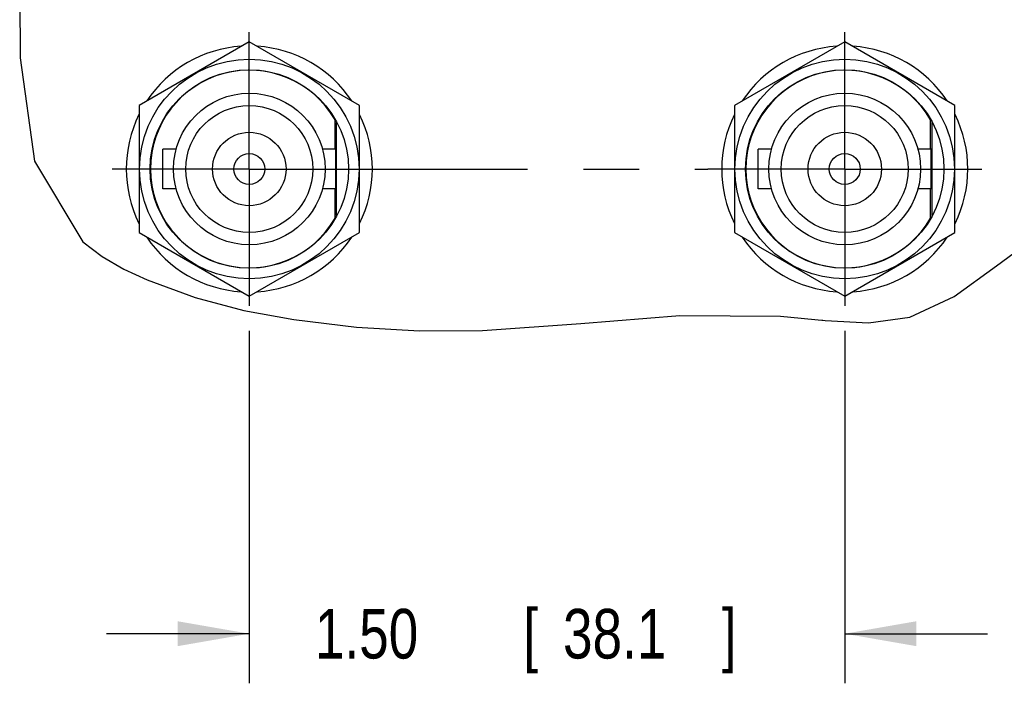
# Model space of a CAD drawing. Header units: inches. Extents: x 0 to 34, y 0 to 22.
# Tile 46 of 82: x 25.9 to 28.4, y 4.1 to 5.8. Entities that reach past the tile are written whole.
import ezdxf

# ---------------------------------------------------------------- set-up
doc = ezdxf.new("R2010")
doc.units = ezdxf.units.IN
doc.header["$LTSCALE"] = 1.87
doc.header["$MEASUREMENT"] = 0
doc.linetypes.add('CENTER', pattern=[0.6, 0.375, -0.075, 0.075, -0.075])
doc.layers.get('0').update_dxf_attribs({"linetype": 'CONTINUOUS'})
doc.layers.add('DEFAULT_1', color=7, linetype='CENTER')
doc.layers.add('DIMENSIONS', color=7, linetype='CONTINUOUS')
doc.styles.get("Standard").update_dxf_attribs({"font": 'txt', "width": 0.8})
doc.dimstyles.new('DIMSTYLE_5', dxfattribs={"dimtxt": 0.125, "dimasz": 0.18, "dimexe": 0.18, "dimexo": 0.0625, "dimgap": 0.09, "dimtad": 0, "dimtih": 1, "dimtoh": 1, "dimzin": 4, "dimdsep": 46, "dimtxsty": 'STANDARD', "dimblk": '_FILLED', "dimblk1": '_FILLED', "dimblk2": '_FILLED', "dimcen": 0.09, "dimadec": 0, "dimazin": 0, "dimtp": 0.01, "dimtm": 0.01, "dimtfac": 1, "dimtofl": 0, "dimtmove": 0, "dimatfit": 3, "dimldrblk": '_FILLED', "dimfxl": 1, "dimtolj": 1, "dimtzin": 4, "dimarcsym": 0})

# ---------------------------------------------------------------- blocks, each defined once
blk = doc.blocks.new('_FILLED')
at = {"color": 0, "linetype": 'BYBLOCK'}
blk.add_solid([(0, 0), (-1, 0.174), (-1, -0.174)], dxfattribs=at)
blk = doc.blocks.new('*D30')
at = {"layer": 'DIMENSIONS', "color": 2, "linetype": 'CONTINUOUS'}
for p, q in [((26.4506, 4.9939), (26.4506, 4.1054)), ((27.9506, 4.9939), (27.9506, 4.1054)), ((26.4506, 4.2304), (26.0906, 4.2304)), ((27.9506, 4.2304), (28.3106, 4.2304))]:
    blk.add_line(p, q, dxfattribs=at)
at = {"layer": 'DIMENSIONS', "color": 2, "linetype": 'CONTINUOUS', "xscale": 0.18, "yscale": 0.18, "zscale": 0.18}
blk.add_blockref('_FILLED', (26.4506, 4.2304), dxfattribs=at)
at = {"layer": 'DIMENSIONS', "color": 2, "linetype": 'CONTINUOUS', "xscale": 0.18, "yscale": 0.18, "zscale": 0.18, "rotation": 180}
blk.add_blockref('_FILLED', (27.9506, 4.2304), dxfattribs=at)
at = {"layer": 'DIMENSIONS', "color": 2, "linetype": 'CONTINUOUS', "width": 0.8}
for s, p in [('1.50', (26.616, 4.1679)), ('[', (27.141, 4.1679)), ('38.1', (27.241, 4.1679)), (']', (27.641, 4.1679))]:
    blk.add_text(s, height=0.125, dxfattribs=at).set_placement(p)

msp = doc.modelspace()

# ---------------------------------------------------------------- linework, layer by layer
at = {"color": 7, "linetype": 'CONTINUOUS'}
for p, q in [((25.8723, 5.96007), (25.87329, 5.68145)), ((26.45065, 5.72181), (26.17315, 5.5616)), ((26.72815, 5.5616), (26.45065, 5.72181)), ((27.95065, 5.72181), (27.67315, 5.5616)), ((28.22815, 5.5616), (27.95065, 5.72181)), ((25.87329, 5.68145), (25.90926, 5.42088)), ((26.17315, 5.5616), (26.17315, 5.24117)), ((26.72815, 5.24117), (26.72815, 5.5616)), ((27.67315, 5.5616), (27.67315, 5.24117)), ((28.22815, 5.24117), (28.22815, 5.5616)), ((26.66665, 5.45138), (26.66665, 5.52526)), ((28.16665, 5.45138), (28.16665, 5.52526)), ((26.23265, 5.35138), (26.23265, 5.45138)), ((26.26631, 5.45138), (26.23265, 5.45138)), ((26.66865, 5.45138), (26.63499, 5.45138)), ((26.66865, 5.35138), (26.66865, 5.45138)), ((27.73265, 5.35138), (27.73265, 5.45138)), ((27.76631, 5.45138), (27.73265, 5.45138)), ((28.16865, 5.45138), (28.13499, 5.45138)), ((28.16865, 5.35138), (28.16865, 5.45138)), ((25.90926, 5.42088), (26.03131, 5.21806)), ((26.26631, 5.35138), (26.23265, 5.35138)), ((26.66865, 5.35138), (26.63499, 5.35138)), ((26.66665, 5.27751), (26.66665, 5.35138)), ((27.76631, 5.35138), (27.73265, 5.35138)), ((28.16865, 5.35138), (28.13499, 5.35138)), ((28.16665, 5.27751), (28.16665, 5.35138)), ((26.17315, 5.24117), (26.45065, 5.08095)), ((26.45065, 5.08095), (26.72815, 5.24117)), ((27.67315, 5.24117), (27.95065, 5.08095)), ((27.95065, 5.08095), (28.22815, 5.24117)), ((28.33254, 5.15717), (28.43945, 5.23605)), ((26.03131, 5.21806), (26.08023, 5.18108)), ((26.08023, 5.18108), (26.135, 5.14932)), ((26.135, 5.14932), (26.19303, 5.12198)), ((28.22667, 5.08027), (28.33254, 5.15717)), ((26.19303, 5.12198), (26.314, 5.07741)), ((26.314, 5.07741), (26.43733, 5.04504)), ((28.11433, 5.02764), (28.22667, 5.08027)), ((26.43733, 5.04504), (26.56261, 5.02194)), ((26.56261, 5.02194), (26.72038, 5.00269)), ((27.03778, 4.99416), (27.28623, 5.01227)), ((27.28623, 5.01227), (27.5352, 5.03226)), ((27.5352, 5.03226), (27.78921, 5.03042)), ((27.78921, 5.03042), (27.90098, 5.01955)), ((27.90098, 5.01955), (28.01065, 5.01401)), ((28.01065, 5.01401), (28.11433, 5.02764)), ((26.72038, 5.00269), (26.87922, 4.99338)), ((26.87922, 4.99338), (27.03778, 4.99416))]:
    msp.add_line(p, q, dxfattribs=at)
at = {"color": 3, "linetype": 'CONTINUOUS'}
for p, q in [((26.67065, 5.28396), (26.67065, 5.5188)), ((28.17065, 5.28396), (28.17065, 5.5188))]:
    msp.add_line(p, q, dxfattribs=at)
at = {"linetype": 'CONTINUOUS'}
for p, q in [((27.89429, 5.0202), (27.89442, 5.02093)), ((27.95153, 5.01699), (27.95154, 5.01705)), ((28.08736, 5.02413), (28.08736, 5.02409))]:
    msp.add_line(p, q, dxfattribs=at)
at = {"color": 7, "linetype": 'CONTINUOUS'}
for centre, radius in [((26.45065, 5.40138), 0.2765), ((27.95065, 5.40138), 0.2765), ((26.45065, 5.40138), 0.25), ((27.95065, 5.40138), 0.25), ((26.45065, 5.40138), 0.191), ((27.95065, 5.40138), 0.191), ((26.45065, 5.40138), 0.16), ((27.95065, 5.40138), 0.16), ((26.45065, 5.40138), 0.0925), ((27.95065, 5.40138), 0.0925), ((26.45065, 5.40138), 0.039), ((27.95065, 5.40138), 0.039)]:
    msp.add_circle(centre, radius, dxfattribs=at)
for centre, radius, start, end in [((26.45065, 5.40138), 0.31, 93.82333, 146.35337), ((26.45065, 5.40138), 0.31, 33.64663, 86.17667), ((27.95065, 5.40138), 0.31, 93.82333, 146.35337), ((27.95065, 5.40138), 0.31, 33.64663, 86.17667), ((26.45065, 5.40138), 0.249, 29.83406, 330.16594), ((27.95065, 5.40138), 0.249, 29.83406, 330.16594), ((26.45065, 5.40138), 0.31, 153.72573, 206.27427), ((26.45065, 5.40138), 0.31, 333.72573, 26.27427), ((27.95065, 5.40138), 0.31, 153.72573, 206.27427), ((27.95065, 5.40138), 0.31, 333.72573, 26.27427), ((26.45065, 5.40138), 0.31, 213.64663, 266.17667), ((26.45065, 5.40138), 0.31, 273.82333, 326.35337), ((27.95065, 5.40138), 0.31, 213.64663, 266.17667), ((27.95065, 5.40138), 0.31, 273.82333, 326.35337)]:
    msp.add_arc(centre, radius, start, end, dxfattribs=at)
at = {"layer": 'DEFAULT_1', "color": 7, "linetype": 'CENTER'}
for p, q in [((26.45065, 5.40138), (26.45065, 5.74638)), ((27.95065, 5.40138), (27.95065, 5.74638)), ((26.45065, 5.40138), (26.10565, 5.40138)), ((26.45065, 5.40138), (26.45065, 5.05638)), ((26.45065, 5.40138), (27.60565, 5.40138)), ((27.95065, 5.40138), (27.60565, 5.40138)), ((27.95065, 5.40138), (28.29565, 5.40138)), ((27.95065, 5.40138), (27.95065, 5.05638))]:
    msp.add_line(p, q, dxfattribs=at)

# ---------------------------------------------------------------- dimensions: what is measured, and where the dimension line sits
at = {"layer": 'DIMENSIONS', "color": 2, "linetype": 'CONTINUOUS'}
dim = msp.add_linear_dim(base=(26.45065, 4.2304), p1=(27.95065, 4.99388), p2=(26.45065, 4.99388), angle=180, dimstyle='DIMSTYLE_5', dxfattribs=at)
dim.commit()
dim.dimension.update_dxf_attribs({"geometry": '*D30', "text_midpoint": (27.17854, 4.2304), "dimtype": 160})

doc.saveas('drawing.dxf')
